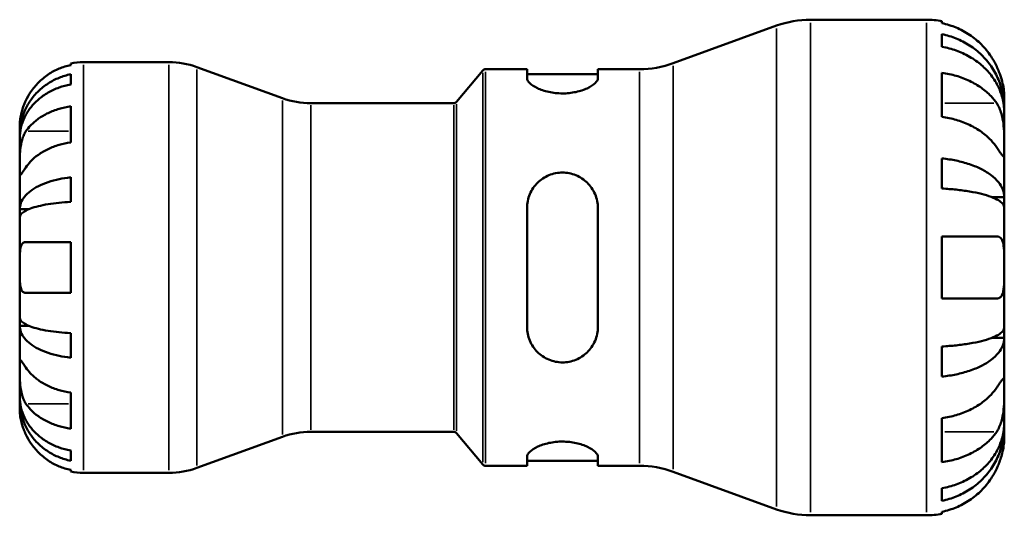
# Model space of a CAD drawing. Header units: millimetres. Extents: x 0 to 905, y -151 to 594.
# Tile 5 of 9: x 330 to 469, y 229 to 299. Entities that reach past the tile are written whole.
import ezdxf

# ---------------------------------------------------------------- set-up
doc = ezdxf.new("R2010")
doc.units = ezdxf.units.MM
doc.layers.add('Visible (ANSI)', color=7, linetype='Continuous', lineweight=50)
doc.layers.add('Visible Narrow (ANSI)', color=7, linetype='Continuous', lineweight=35)

msp = doc.modelspace()

# ---------------------------------------------------------------- linework, layer by layer
at = {"layer": 'Visible (ANSI)'}
for p, q in [((441.992, 299.096), (458.344, 299.096)), ((460.544, 298.874), (460.544, 298.594)), ((422.611, 292.94), (437.204, 298.252)), ((460.544, 297.038), (460.544, 295.273)), ((337.544, 292.688), (337.544, 292.914)), ((339.344, 293.096), (351.398, 293.096)), ((367.457, 287.996), (355.366, 292.396)), ((391.993, 287.475), (395.721, 291.917)), ((396.104, 292.096), (401.963, 292.096)), ((401.963, 292.096), (401.963, 290.806)), ((411.963, 292.096), (417.823, 292.096)), ((411.963, 290.806), (411.963, 292.096)), ((337.544, 289.948), (337.544, 291.381)), ((401.963, 291.396), (411.963, 291.396)), ((460.544, 291.601), (460.544, 285.379)), ((469.344, 286.563), (469.344, 288.096)), ((337.544, 281.768), (337.544, 286.859)), ((371.424, 287.296), (391.61, 287.296)), ((469.344, 286.563), (469.321, 286.563)), ((469.344, 285.951), (469.344, 286.563)), ((469.344, 281.067), (469.344, 285.951)), ((330.344, 282.809), (330.344, 284.096)), ((330.344, 282.319), (330.344, 282.809)), ((330.344, 282.809), (330.361, 282.809)), ((330.344, 278.238), (330.344, 282.319)), ((469.344, 274.014), (469.344, 281.067)), ((460.544, 279.506), (460.544, 275.245)), ((330.344, 272.337), (330.344, 278.238)), ((337.544, 273.371), (337.544, 276.831)), ((469.344, 274.014), (467.642, 274.014)), ((469.344, 272.536), (469.344, 274.014)), ((401.963, 272.496), (401.963, 255.696)), ((411.963, 255.696), (411.963, 272.496)), ((469.344, 264.096), (469.344, 272.536)), ((330.344, 271.154), (330.344, 272.337)), ((330.344, 272.337), (331.669, 272.337)), ((330.344, 264.096), (330.344, 271.154)), ((460.544, 268.496), (460.544, 259.696)), ((337.544, 260.496), (337.544, 267.696)), ((330.344, 257.038), (330.344, 264.096)), ((469.344, 255.656), (469.344, 264.096)), ((330.344, 255.855), (330.344, 257.038)), ((330.344, 249.954), (330.344, 255.855)), ((330.344, 255.855), (331.669, 255.855)), ((337.544, 251.361), (337.544, 254.821)), ((469.344, 254.178), (469.344, 255.656)), ((469.344, 254.178), (467.642, 254.178)), ((469.344, 247.125), (469.344, 254.178)), ((460.544, 252.947), (460.544, 248.686)), ((330.344, 245.873), (330.344, 249.954)), ((337.544, 241.333), (337.544, 246.424)), ((469.344, 242.241), (469.344, 247.125)), ((330.344, 245.383), (330.344, 245.873)), ((330.344, 244.096), (330.344, 245.383)), ((330.344, 245.383), (330.361, 245.383)), ((460.544, 242.813), (460.544, 236.591)), ((469.344, 241.629), (469.344, 242.241)), ((371.424, 240.896), (391.61, 240.896)), ((391.993, 240.717), (395.721, 236.275)), ((469.344, 241.629), (469.321, 241.629)), ((469.344, 240.096), (469.344, 241.629)), ((367.457, 240.196), (355.366, 235.796)), ((337.544, 236.811), (337.544, 238.244)), ((401.963, 237.386), (401.963, 236.096)), ((401.963, 236.796), (411.963, 236.796)), ((411.963, 236.096), (411.963, 237.386)), ((337.544, 235.278), (337.544, 235.504)), ((339.344, 235.096), (351.398, 235.096)), ((396.104, 236.096), (401.963, 236.096)), ((411.963, 236.096), (417.823, 236.096)), ((422.611, 235.252), (437.204, 229.94)), ((460.544, 232.919), (460.544, 231.154)), ((460.544, 229.598), (460.544, 229.318)), ((441.992, 229.096), (458.344, 229.096))]:
    msp.add_line(p, q, dxfattribs=at)
for centre, radius, start, end in [((441.992, 285.096), 14, 90, 110), ((458.344, 288.096), 11, 78.46304, 90), ((339.344, 284.096), 9, 90, 101.53696), ((351.398, 281.496), 11.6, 70, 90), ((396.104, 291.596), 0.5, 90, 140), ((417.823, 306.096), 14, 270, 290), ((371.424, 298.896), 11.6, 250, 270), ((391.61, 287.796), 0.5, 270, 320), ((371.424, 229.296), 11.6, 90, 110), ((391.61, 240.396), 0.5, 40, 90), ((339.344, 244.096), 9, 258.46304, 270), ((351.398, 246.696), 11.6, 270, 290), ((396.104, 236.596), 0.5, 220, 270), ((417.823, 222.096), 14, 70, 90), ((441.992, 243.096), 14, 250, 270), ((458.344, 240.096), 11, 270, 281.53696)]:
    msp.add_arc(centre, radius, start, end, dxfattribs=at)
for points, knots in [([(468.27, 292.496), (468.048, 292.968), (467.78, 293.447), (467.065, 294.524), (466.586, 295.101), (465.625, 296.068), (465.054, 296.546), (463.824, 297.372), (463.165, 297.719), (461.931, 298.233), (461.246, 298.45), (460.544, 298.594)], [5.41538123, 5.41538123, 5.41538123, 5.41538123, 5.56570892, 5.56570892, 5.77094777, 5.77094777, 5.97473795, 5.97473795, 6.17852813, 6.17852813, 6.37575318, 6.37575318, 6.37575318, 6.37575318]), ([(460.544, 297.038), (461.249, 296.898), (461.938, 296.688), (463.175, 296.191), (463.834, 295.856), (465.065, 295.059), (465.636, 294.597), (466.597, 293.665), (467.074, 293.11), (467.897, 291.914), (468.243, 291.274), (468.764, 290.054), (468.987, 289.361), (469.276, 287.947), (469.344, 287.224), (469.344, 286.563)], [0.2086894, 0.2086894, 0.2086894, 0.2086894, 0.4068191, 0.4068191, 0.6105047, 0.6105047, 0.8141903, 0.8141903, 1.0183563, 1.0183563, 1.2225224, 1.2225224, 1.4274572, 1.4274572, 1.6323921, 1.6323921, 1.6323921, 1.6323921]), ([(469.344, 285.951), (469.344, 286.539), (469.276, 287.182), (468.987, 288.441), (468.764, 289.057), (468.243, 290.143), (467.897, 290.713), (467.074, 291.777), (466.597, 292.271), (465.636, 293.1), (465.065, 293.512), (463.834, 294.221), (463.175, 294.52), (461.938, 294.962), (461.249, 295.149), (460.544, 295.273)], [4.9060074, 4.9060074, 4.9060074, 4.9060074, 5.1109422, 5.1109422, 5.3158771, 5.3158771, 5.5200431, 5.5200431, 5.7242091, 5.7242091, 5.9278948, 5.9278948, 6.1315804, 6.1315804, 6.32971, 6.32971, 6.32971, 6.32971]), ([(337.544, 292.688), (336.969, 292.57), (336.408, 292.393), (335.398, 291.973), (334.859, 291.689), (333.853, 291.013), (333.386, 290.621), (332.599, 289.831), (332.207, 289.358), (331.622, 288.476), (331.402, 288.084), (331.219, 287.696)], [0.17075309, 0.17075309, 0.17075309, 0.17075309, 0.33215152, 0.33215152, 0.49888818, 0.49888818, 0.66562485, 0.66562485, 0.83351137, 0.83351137, 0.95687373, 0.95687373, 0.95687373, 0.95687373]), ([(469.344, 288.096), (469.344, 288.096), (469.344, 288.135), (469.342, 288.292), (469.339, 288.414), (469.314, 288.829), (469.282, 289.175), (469.155, 289.906), (469.079, 290.254), (468.872, 290.988), (468.745, 291.367), (468.495, 292), (468.387, 292.25), (468.27, 292.496)], [0, 0, 0, 0, 0.10089253, 0.10089253, 0.20762488, 0.20762488, 0.37562592, 0.37562592, 0.50228064, 0.50228064, 0.6270926, 0.6270926, 0.70904408, 0.70904408, 0.70904408, 0.70904408]), ([(330.344, 282.809), (330.344, 283.35), (330.398, 283.94), (330.635, 285.097), (330.817, 285.663), (331.242, 286.661), (331.524, 287.184), (332.197, 288.162), (332.587, 288.616), (333.372, 289.379), (333.84, 289.758), (334.847, 290.411), (335.387, 290.686), (336.4, 291.094), (336.965, 291.266), (337.544, 291.381)], [4.0142513, 4.0142513, 4.0142513, 4.0142513, 4.1817861, 4.1817861, 4.3493209, 4.3493209, 4.5162129, 4.5162129, 4.683105, 4.683105, 4.8499282, 4.8499282, 5.0167515, 5.0167515, 5.1791755, 5.1791755, 5.1791755, 5.1791755]), ([(411.963, 290.806), (411.963, 290.603), (411.831, 290.36), (411.303, 289.864), (410.906, 289.612), (410.015, 289.202), (409.469, 289.013), (408.259, 288.752), (407.594, 288.681), (406.32, 288.681), (405.642, 288.755), (404.412, 289.026), (403.86, 289.221), (402.982, 289.635), (402.6, 289.883), (402.091, 290.369), (401.963, 290.607), (401.963, 290.806)], [0.7639509, 0.7639509, 0.7639509, 0.7639509, 0.9672724, 0.9672724, 1.170594, 1.170594, 1.3597078, 1.3597078, 1.5488216, 1.5488216, 1.7420002, 1.7420002, 1.9351787, 1.9351787, 2.1344591, 2.1344591, 2.3337395, 2.3337395, 2.3337395, 2.3337395]), ([(460.544, 291.601), (461.246, 291.499), (461.931, 291.346), (463.165, 290.983), (463.824, 290.737), (465.054, 290.153), (465.625, 289.815), (466.586, 289.131), (467.065, 288.723), (467.78, 287.961), (468.048, 287.623), (468.27, 287.289)], [0.20869846, 0.20869846, 0.20869846, 0.20869846, 0.40592351, 0.40592351, 0.60971369, 0.60971369, 0.81350387, 0.81350387, 1.01874272, 1.01874272, 1.1690704, 1.1690704, 1.1690704, 1.1690704]), ([(337.544, 289.948), (336.965, 289.846), (336.4, 289.692), (335.387, 289.33), (334.847, 289.085), (333.84, 288.503), (333.372, 288.166), (332.587, 287.487), (332.197, 287.083), (331.524, 286.213), (331.242, 285.747), (330.817, 284.859), (330.635, 284.355), (330.398, 283.326), (330.344, 282.8), (330.344, 282.319)], [0.1707525, 0.1707525, 0.1707525, 0.1707525, 0.3331765, 0.3331765, 0.4999998, 0.4999998, 0.6668231, 0.6668231, 0.8337151, 0.8337151, 1.0006071, 1.0006071, 1.1681419, 1.1681419, 1.3356767, 1.3356767, 1.3356767, 1.3356767]), ([(331.219, 287.696), (331.152, 287.553), (331.088, 287.409), (330.938, 287.049), (330.858, 286.835), (330.709, 286.394), (330.643, 286.17), (330.509, 285.644), (330.455, 285.358), (330.373, 284.795), (330.357, 284.546), (330.342, 284.19), (330.344, 284.096), (330.344, 284.096)], [-0.57647647, -0.57647647, -0.57647647, -0.57647647, -0.52968676, -0.52968676, -0.46054026, -0.46054026, -0.38562403, -0.38562403, -0.27730827, -0.27730827, -0.14258086, -0.14258086, 0, 0, 0, 0]), ([(331.219, 283.329), (331.402, 283.603), (331.622, 283.881), (332.207, 284.505), (332.599, 284.839), (333.386, 285.398), (333.853, 285.675), (334.859, 286.153), (335.398, 286.353), (336.408, 286.65), (336.969, 286.776), (337.544, 286.859)], [4.42788405, 4.42788405, 4.42788405, 4.42788405, 4.5512464, 4.5512464, 4.71913293, 4.71913293, 4.88586959, 4.88586959, 5.05260626, 5.05260626, 5.21400469, 5.21400469, 5.21400469, 5.21400469]), ([(468.27, 287.289), (468.344, 287.179), (468.414, 287.062), (468.599, 286.72), (468.705, 286.482), (468.896, 285.96), (468.978, 285.677), (469.141, 284.97), (469.207, 284.541), (469.307, 283.557), (469.327, 283.013), (469.346, 281.966), (469.344, 281.478), (469.344, 281.067)], [-0.70897489, -0.70897489, -0.70897489, -0.70897489, -0.65724363, -0.65724363, -0.56606853, -0.56606853, -0.47146198, -0.47146198, -0.34014371, -0.34014371, -0.17449886, -0.17449886, 0, 0, 0, 0]), ([(468.27, 281.067), (468.048, 281.401), (467.78, 281.739), (467.065, 282.5), (466.586, 282.909), (465.625, 283.592), (465.054, 283.931), (463.824, 284.515), (463.165, 284.76), (461.931, 285.123), (461.246, 285.277), (460.544, 285.379)], [5.41538594, 5.41538594, 5.41538594, 5.41538594, 5.56571362, 5.56571362, 5.77095247, 5.77095247, 5.97474265, 5.97474265, 6.17853283, 6.17853283, 6.37575788, 6.37575788, 6.37575788, 6.37575788]), ([(330.344, 278.238), (330.344, 278.421), (330.343, 278.624), (330.345, 279.075), (330.347, 279.325), (330.362, 279.953), (330.38, 280.338), (330.456, 281.092), (330.511, 281.453), (330.649, 282.038), (330.717, 282.268), (330.874, 282.692), (330.962, 282.887), (331.11, 283.158), (331.164, 283.246), (331.219, 283.329)], [0, 0, 0, 0, 0.07774953, 0.07774953, 0.16081914, 0.16081914, 0.27783798, 0.27783798, 0.3882896, 0.3882896, 0.46542959, 0.46542959, 0.54035429, 0.54035429, 0.57953204, 0.57953204, 0.57953204, 0.57953204]), ([(337.544, 281.768), (336.966, 281.684), (336.401, 281.558), (335.388, 281.259), (334.847, 281.057), (333.839, 280.576), (333.372, 280.298), (332.587, 279.738), (332.197, 279.404), (331.617, 278.784), (331.4, 278.509), (331.219, 278.238)], [0.1707715, 0.1707715, 0.1707715, 0.1707715, 0.33310322, 0.33310322, 0.50032131, 0.50032131, 0.6675394, 0.6675394, 0.83495179, 0.83495179, 0.95687108, 0.95687108, 0.95687108, 0.95687108]), ([(469.344, 281.067), (469.344, 280.844), (469.344, 280.645), (469.342, 280.293), (469.34, 280.144), (469.321, 279.872), (469.3, 279.787), (469.207, 279.77), (469.139, 279.83), (468.972, 280.038), (468.889, 280.153), (468.698, 280.429), (468.59, 280.588), (468.408, 280.861), (468.34, 280.962), (468.27, 281.067)], [0, 0, 0, 0, 0.09459356, 0.09459356, 0.19565706, 0.19565706, 0.33860941, 0.33860941, 0.4734345, 0.4734345, 0.56761186, 0.56761186, 0.65912852, 0.65912852, 0.70839531, 0.70839531, 0.70839531, 0.70839531]), ([(460.544, 279.506), (461.249, 279.433), (461.938, 279.322), (463.175, 279.062), (463.834, 278.886), (465.065, 278.468), (465.636, 278.226), (466.597, 277.738), (467.074, 277.446), (467.897, 276.82), (468.243, 276.484), (468.764, 275.844), (468.987, 275.481), (469.276, 274.74), (469.344, 274.361), (469.344, 274.014)], [0.2086894, 0.2086894, 0.2086894, 0.2086894, 0.4068191, 0.4068191, 0.6105047, 0.6105047, 0.8141903, 0.8141903, 1.0183563, 1.0183563, 1.2225224, 1.2225224, 1.4274572, 1.4274572, 1.6323921, 1.6323921, 1.6323921, 1.6323921]), ([(331.219, 278.238), (331.16, 278.149), (331.104, 278.065), (330.953, 277.84), (330.866, 277.711), (330.71, 277.485), (330.643, 277.392), (330.509, 277.226), (330.455, 277.178), (330.374, 277.191), (330.357, 277.283), (330.342, 277.635), (330.344, 277.902), (330.344, 278.238)], [-0.58004807, -0.58004807, -0.58004807, -0.58004807, -0.5384523, -0.5384523, -0.46383793, -0.46383793, -0.3862639, -0.3862639, -0.27840269, -0.27840269, -0.14277912, -0.14277912, 0, 0, 0, 0]), ([(330.344, 272.337), (330.344, 272.621), (330.398, 272.931), (330.635, 273.538), (330.818, 273.835), (331.244, 274.358), (331.527, 274.633), (332.2, 275.146), (332.591, 275.384), (333.377, 275.783), (333.844, 275.982), (334.851, 276.324), (335.39, 276.467), (336.403, 276.68), (336.966, 276.771), (337.544, 276.831)], [4.0142509, 4.0142509, 4.0142509, 4.0142509, 4.1819549, 4.1819549, 4.3496588, 4.3496588, 4.5167189, 4.5167189, 4.6837789, 4.6837789, 4.8504333, 4.8504333, 5.0170876, 5.0170876, 5.1791816, 5.1791816, 5.1791816, 5.1791816]), ([(401.963, 272.496), (401.963, 273.143), (402.096, 273.824), (402.624, 275.071), (403.021, 275.637), (403.912, 276.502), (404.458, 276.872), (405.668, 277.369), (406.333, 277.496), (406.963, 277.496), (407.594, 277.496), (408.259, 277.369), (409.469, 276.872), (410.015, 276.502), (410.906, 275.637), (411.303, 275.071), (411.831, 273.824), (411.963, 273.143), (411.963, 272.496)], [-0.7848707, -0.7848707, -0.7848707, -0.7848707, -0.5815492, -0.5815492, -0.3782276, -0.3782276, -0.1891138, -0.1891138, 0, 0, 0, 0.1891138, 0.1891138, 0.3782276, 0.3782276, 0.5815492, 0.5815492, 0.7848707, 0.7848707, 0.7848707, 0.7848707]), ([(469.344, 272.536), (469.344, 272.707), (469.276, 272.894), (468.987, 273.26), (468.764, 273.439), (468.243, 273.755), (467.897, 273.92), (467.074, 274.229), (466.597, 274.373), (465.636, 274.614), (465.065, 274.733), (463.834, 274.94), (463.175, 275.026), (461.938, 275.155), (461.249, 275.209), (460.544, 275.245)], [4.9060074, 4.9060074, 4.9060074, 4.9060074, 5.1109422, 5.1109422, 5.3158771, 5.3158771, 5.5200431, 5.5200431, 5.7242091, 5.7242091, 5.9278948, 5.9278948, 6.1315804, 6.1315804, 6.32971, 6.32971, 6.32971, 6.32971]), ([(337.544, 273.371), (336.965, 273.342), (336.4, 273.297), (335.387, 273.192), (334.847, 273.121), (333.84, 272.952), (333.372, 272.854), (332.587, 272.656), (332.197, 272.539), (331.524, 272.286), (331.242, 272.151), (330.817, 271.893), (330.635, 271.746), (330.398, 271.447), (330.344, 271.294), (330.344, 271.154)], [0.1707525, 0.1707525, 0.1707525, 0.1707525, 0.3331765, 0.3331765, 0.4999998, 0.4999998, 0.6668231, 0.6668231, 0.8337151, 0.8337151, 1.0006071, 1.0006071, 1.1681419, 1.1681419, 1.3356767, 1.3356767, 1.3356767, 1.3356767]), ([(460.544, 268.496), (461.246, 268.496), (461.931, 268.496), (463.165, 268.496), (463.824, 268.496), (465.054, 268.496), (465.625, 268.496), (466.586, 268.496), (467.065, 268.496), (467.78, 268.496), (468.048, 268.496), (468.27, 268.496)], [0.20869846, 0.20869846, 0.20869846, 0.20869846, 0.40592351, 0.40592351, 0.60971369, 0.60971369, 0.81350387, 0.81350387, 1.01874272, 1.01874272, 1.1690704, 1.1690704, 1.1690704, 1.1690704]), ([(468.27, 268.496), (468.353, 268.496), (468.431, 268.486), (468.615, 268.432), (468.715, 268.376), (468.898, 268.206), (468.978, 268.089), (469.141, 267.734), (469.207, 267.468), (469.307, 266.759), (469.327, 266.296), (469.346, 265.252), (469.344, 264.677), (469.344, 264.096)], [-0.70472633, -0.70472633, -0.70472633, -0.70472633, -0.64778374, -0.64778374, -0.56216856, -0.56216856, -0.47065316, -0.47065316, -0.33884969, -0.33884969, -0.17426337, -0.17426337, 0, 0, 0, 0]), ([(330.344, 264.096), (330.344, 264.389), (330.343, 264.68), (330.346, 265.277), (330.349, 265.577), (330.375, 266.261), (330.407, 266.615), (330.521, 267.099), (330.583, 267.26), (330.716, 267.465), (330.774, 267.529), (330.901, 267.622), (330.967, 267.654), (331.096, 267.688), (331.156, 267.696), (331.219, 267.696)], [0, 0, 0, 0, 0.08783311, 0.08783311, 0.18435408, 0.18435408, 0.32279749, 0.32279749, 0.41754463, 0.41754463, 0.47774931, 0.47774931, 0.53276241, 0.53276241, 0.57681269, 0.57681269, 0.57681269, 0.57681269]), ([(331.219, 267.696), (331.402, 267.696), (331.622, 267.696), (332.207, 267.696), (332.599, 267.696), (333.386, 267.696), (333.853, 267.696), (334.859, 267.696), (335.398, 267.696), (336.408, 267.696), (336.969, 267.696), (337.544, 267.696)], [4.42788405, 4.42788405, 4.42788405, 4.42788405, 4.5512464, 4.5512464, 4.71913293, 4.71913293, 4.88586959, 4.88586959, 5.05260626, 5.05260626, 5.21400469, 5.21400469, 5.21400469, 5.21400469]), ([(331.219, 260.496), (331.218, 260.496), (331.216, 260.496), (331.125, 260.497), (331.042, 260.512), (330.899, 260.571), (330.837, 260.612), (330.712, 260.729), (330.653, 260.813), (330.514, 261.094), (330.455, 261.326), (330.373, 261.926), (330.357, 262.3), (330.342, 263.149), (330.344, 263.62), (330.344, 264.096)], [-0.58332629, -0.58332629, -0.58332629, -0.58332629, -0.58206847, -0.58206847, -0.51861604, -0.51861604, -0.4628074, -0.4628074, -0.39473272, -0.39473272, -0.27692423, -0.27692423, -0.14288351, -0.14288351, 0, 0, 0, 0]), ([(469.344, 264.096), (469.344, 263.762), (469.344, 263.43), (469.342, 262.753), (469.339, 262.414), (469.314, 261.585), (469.28, 261.134), (469.152, 260.506), (469.079, 260.293), (468.911, 260.004), (468.827, 259.908), (468.633, 259.767), (468.522, 259.723), (468.359, 259.699), (468.315, 259.696), (468.27, 259.696)], [-3.05421248, -3.05421248, -3.05421248, -3.05421248, -2.95408771, -2.95408771, -2.8458866, -2.8458866, -2.67373278, -2.67373278, -2.55359201, -2.55359201, -2.46484824, -2.46484824, -2.37395921, -2.37395921, -2.34193516, -2.34193516, -2.34193516, -2.34193516]), ([(337.544, 260.496), (336.969, 260.496), (336.408, 260.496), (335.398, 260.496), (334.859, 260.496), (333.853, 260.496), (333.386, 260.496), (332.599, 260.496), (332.207, 260.496), (331.622, 260.496), (331.402, 260.496), (331.219, 260.496)], [0.17075309, 0.17075309, 0.17075309, 0.17075309, 0.33215152, 0.33215152, 0.49888818, 0.49888818, 0.66562485, 0.66562485, 0.83351137, 0.83351137, 0.95687373, 0.95687373, 0.95687373, 0.95687373]), ([(468.27, 259.696), (468.048, 259.696), (467.78, 259.696), (467.065, 259.696), (466.586, 259.696), (465.625, 259.696), (465.054, 259.696), (463.824, 259.696), (463.165, 259.696), (461.931, 259.696), (461.246, 259.696), (460.544, 259.696)], [5.41538123, 5.41538123, 5.41538123, 5.41538123, 5.56570892, 5.56570892, 5.77094777, 5.77094777, 5.97473795, 5.97473795, 6.17852813, 6.17852813, 6.37575318, 6.37575318, 6.37575318, 6.37575318]), ([(330.344, 257.038), (330.344, 256.898), (330.398, 256.745), (330.635, 256.445), (330.818, 256.299), (331.244, 256.041), (331.527, 255.905), (332.2, 255.652), (332.591, 255.535), (333.377, 255.337), (333.844, 255.24), (334.851, 255.071), (335.39, 255), (336.403, 254.895), (336.966, 254.85), (337.544, 254.821)], [4.0142509, 4.0142509, 4.0142509, 4.0142509, 4.1819549, 4.1819549, 4.3496588, 4.3496588, 4.5167189, 4.5167189, 4.6837789, 4.6837789, 4.8504333, 4.8504333, 5.0170876, 5.0170876, 5.1791816, 5.1791816, 5.1791816, 5.1791816]), ([(337.544, 251.361), (336.966, 251.421), (336.403, 251.512), (335.39, 251.725), (334.851, 251.868), (333.844, 252.21), (333.377, 252.409), (332.591, 252.808), (332.2, 253.046), (331.527, 253.559), (331.244, 253.834), (330.818, 254.357), (330.635, 254.654), (330.398, 255.261), (330.344, 255.571), (330.344, 255.855)], [0.1707461, 0.1707461, 0.1707461, 0.1707461, 0.33284, 0.33284, 0.4994944, 0.4994944, 0.6661487, 0.6661487, 0.8332087, 0.8332087, 1.0002688, 1.0002688, 1.1679728, 1.1679728, 1.3356767, 1.3356767, 1.3356767, 1.3356767]), ([(411.963, 255.696), (411.963, 255.049), (411.831, 254.368), (411.303, 253.121), (410.906, 252.555), (410.015, 251.69), (409.469, 251.32), (408.259, 250.823), (407.594, 250.696), (406.32, 250.696), (405.642, 250.828), (404.412, 251.344), (403.86, 251.728), (402.982, 252.606), (402.6, 253.166), (402.091, 254.393), (401.963, 255.062), (401.963, 255.696)], [0.7639509, 0.7639509, 0.7639509, 0.7639509, 0.9672724, 0.9672724, 1.170594, 1.170594, 1.3597078, 1.3597078, 1.5488216, 1.5488216, 1.7420002, 1.7420002, 1.9351787, 1.9351787, 2.1344591, 2.1344591, 2.3337395, 2.3337395, 2.3337395, 2.3337395]), ([(460.544, 252.947), (461.249, 252.983), (461.938, 253.037), (463.175, 253.166), (463.834, 253.252), (465.065, 253.459), (465.636, 253.578), (466.597, 253.819), (467.074, 253.963), (467.897, 254.272), (468.243, 254.437), (468.764, 254.753), (468.987, 254.932), (469.276, 255.298), (469.344, 255.485), (469.344, 255.656)], [0.2086894, 0.2086894, 0.2086894, 0.2086894, 0.4068191, 0.4068191, 0.6105047, 0.6105047, 0.8141903, 0.8141903, 1.0183563, 1.0183563, 1.2225224, 1.2225224, 1.4274572, 1.4274572, 1.6323921, 1.6323921, 1.6323921, 1.6323921]), ([(469.344, 254.178), (469.344, 253.831), (469.276, 253.452), (468.987, 252.711), (468.764, 252.348), (468.243, 251.708), (467.897, 251.372), (467.074, 250.745), (466.597, 250.454), (465.636, 249.966), (465.065, 249.724), (463.834, 249.306), (463.175, 249.13), (461.938, 248.87), (461.249, 248.759), (460.544, 248.686)], [4.9060074, 4.9060074, 4.9060074, 4.9060074, 5.1109422, 5.1109422, 5.3158771, 5.3158771, 5.5200431, 5.5200431, 5.7242091, 5.7242091, 5.9278948, 5.9278948, 6.1315804, 6.1315804, 6.32971, 6.32971, 6.32971, 6.32971]), ([(330.344, 249.954), (330.344, 250.137), (330.343, 250.3), (330.345, 250.589), (330.347, 250.711), (330.362, 250.933), (330.38, 251.002), (330.456, 251.014), (330.511, 250.964), (330.649, 250.792), (330.717, 250.697), (330.874, 250.47), (330.962, 250.339), (331.11, 250.117), (331.164, 250.037), (331.219, 249.954)], [0, 0, 0, 0, 0.07774953, 0.07774953, 0.16081914, 0.16081914, 0.27783798, 0.27783798, 0.3882896, 0.3882896, 0.46542959, 0.46542959, 0.54035429, 0.54035429, 0.57953204, 0.57953204, 0.57953204, 0.57953204]), ([(331.219, 244.863), (331.16, 244.951), (331.104, 245.045), (330.953, 245.323), (330.866, 245.518), (330.71, 245.945), (330.643, 246.176), (330.509, 246.756), (330.455, 247.109), (330.374, 247.915), (330.357, 248.361), (330.342, 249.218), (330.344, 249.617), (330.344, 249.954)], [-0.58004807, -0.58004807, -0.58004807, -0.58004807, -0.5384523, -0.5384523, -0.46383793, -0.46383793, -0.3862639, -0.3862639, -0.27840269, -0.27840269, -0.14277912, -0.14277912, 0, 0, 0, 0]), ([(331.219, 249.954), (331.402, 249.68), (331.622, 249.402), (332.207, 248.778), (332.599, 248.444), (333.386, 247.885), (333.853, 247.608), (334.859, 247.131), (335.398, 246.93), (336.408, 246.633), (336.969, 246.507), (337.544, 246.424)], [4.42788405, 4.42788405, 4.42788405, 4.42788405, 4.5512464, 4.5512464, 4.71913293, 4.71913293, 4.88586959, 4.88586959, 5.05260626, 5.05260626, 5.21400469, 5.21400469, 5.21400469, 5.21400469]), ([(468.27, 247.125), (468.344, 247.236), (468.414, 247.341), (468.599, 247.617), (468.705, 247.774), (468.896, 248.048), (468.978, 248.162), (469.141, 248.363), (469.207, 248.421), (469.307, 248.405), (469.327, 248.293), (469.346, 247.862), (469.344, 247.537), (469.344, 247.125)], [-0.70897489, -0.70897489, -0.70897489, -0.70897489, -0.65724363, -0.65724363, -0.56606853, -0.56606853, -0.47146198, -0.47146198, -0.34014371, -0.34014371, -0.17449886, -0.17449886, 0, 0, 0, 0]), ([(460.544, 242.813), (461.246, 242.915), (461.931, 243.069), (463.165, 243.432), (463.824, 243.677), (465.054, 244.261), (465.625, 244.6), (466.586, 245.283), (467.065, 245.692), (467.78, 246.453), (468.048, 246.791), (468.27, 247.125)], [0.20869846, 0.20869846, 0.20869846, 0.20869846, 0.40592351, 0.40592351, 0.60971369, 0.60971369, 0.81350387, 0.81350387, 1.01874272, 1.01874272, 1.1690704, 1.1690704, 1.1690704, 1.1690704]), ([(469.344, 247.125), (469.344, 246.902), (469.344, 246.656), (469.342, 246.107), (469.34, 245.804), (469.321, 245.038), (469.3, 244.568), (469.207, 243.647), (469.139, 243.207), (468.972, 242.492), (468.889, 242.211), (468.698, 241.692), (468.59, 241.454), (468.408, 241.119), (468.34, 241.008), (468.27, 240.903)], [0, 0, 0, 0, 0.09459356, 0.09459356, 0.19565706, 0.19565706, 0.33860941, 0.33860941, 0.4734345, 0.4734345, 0.56761186, 0.56761186, 0.65912852, 0.65912852, 0.70839531, 0.70839531, 0.70839531, 0.70839531]), ([(330.344, 245.873), (330.344, 245.392), (330.398, 244.866), (330.635, 243.837), (330.817, 243.333), (331.242, 242.445), (331.524, 241.979), (332.197, 241.109), (332.587, 240.705), (333.372, 240.026), (333.84, 239.689), (334.847, 239.107), (335.387, 238.862), (336.4, 238.5), (336.965, 238.346), (337.544, 238.244)], [4.0142513, 4.0142513, 4.0142513, 4.0142513, 4.1817861, 4.1817861, 4.3493209, 4.3493209, 4.5162129, 4.5162129, 4.683105, 4.683105, 4.8499282, 4.8499282, 5.0167515, 5.0167515, 5.1791755, 5.1791755, 5.1791755, 5.1791755]), ([(337.544, 236.811), (336.965, 236.926), (336.4, 237.098), (335.387, 237.506), (334.847, 237.781), (333.84, 238.434), (333.372, 238.813), (332.587, 239.576), (332.197, 240.03), (331.524, 241.008), (331.242, 241.531), (330.817, 242.529), (330.635, 243.095), (330.398, 244.252), (330.344, 244.842), (330.344, 245.383)], [0.1707525, 0.1707525, 0.1707525, 0.1707525, 0.3331765, 0.3331765, 0.4999998, 0.4999998, 0.6668231, 0.6668231, 0.8337151, 0.8337151, 1.0006071, 1.0006071, 1.1681419, 1.1681419, 1.3356767, 1.3356767, 1.3356767, 1.3356767]), ([(337.544, 241.333), (336.966, 241.417), (336.401, 241.543), (335.388, 241.842), (334.847, 242.044), (333.839, 242.524), (333.372, 242.803), (332.587, 243.363), (332.197, 243.697), (331.617, 244.317), (331.4, 244.592), (331.219, 244.863)], [0.1707715, 0.1707715, 0.1707715, 0.1707715, 0.33310322, 0.33310322, 0.50032131, 0.50032131, 0.6675394, 0.6675394, 0.83495179, 0.83495179, 0.95687108, 0.95687108, 0.95687108, 0.95687108]), ([(330.344, 244.096), (330.344, 244.096), (330.343, 244.063), (330.345, 243.928), (330.348, 243.821), (330.37, 243.463), (330.399, 243.17), (330.506, 242.575), (330.566, 242.308), (330.704, 241.816), (330.773, 241.6), (330.933, 241.157), (331.023, 240.931), (331.154, 240.636), (331.186, 240.566), (331.219, 240.496)], [-2.49913258, -2.49913258, -2.49913258, -2.49913258, -2.41505436, -2.41505436, -2.32384732, -2.32384732, -2.1841143, -2.1841143, -2.08674766, -2.08674766, -2.01440674, -2.01440674, -1.93994266, -1.93994266, -1.91637503, -1.91637503, -1.91637503, -1.91637503]), ([(460.544, 232.919), (461.249, 233.043), (461.938, 233.23), (463.175, 233.672), (463.834, 233.971), (465.065, 234.68), (465.636, 235.092), (466.597, 235.921), (467.074, 236.415), (467.897, 237.479), (468.243, 238.049), (468.764, 239.134), (468.987, 239.751), (469.276, 241.01), (469.344, 241.653), (469.344, 242.241)], [0.2086894, 0.2086894, 0.2086894, 0.2086894, 0.4068191, 0.4068191, 0.6105047, 0.6105047, 0.8141903, 0.8141903, 1.0183563, 1.0183563, 1.2225224, 1.2225224, 1.4274572, 1.4274572, 1.6323921, 1.6323921, 1.6323921, 1.6323921]), ([(331.219, 240.496), (331.402, 240.108), (331.622, 239.716), (332.207, 238.834), (332.599, 238.361), (333.386, 237.571), (333.853, 237.179), (334.859, 236.503), (335.398, 236.219), (336.408, 235.799), (336.969, 235.622), (337.544, 235.504)], [4.42788405, 4.42788405, 4.42788405, 4.42788405, 4.5512464, 4.5512464, 4.71913293, 4.71913293, 4.88586959, 4.88586959, 5.05260626, 5.05260626, 5.21400469, 5.21400469, 5.21400469, 5.21400469]), ([(469.344, 241.629), (469.344, 240.968), (469.276, 240.245), (468.987, 238.831), (468.764, 238.138), (468.243, 236.918), (467.897, 236.278), (467.074, 235.082), (466.597, 234.527), (465.636, 233.595), (465.065, 233.133), (463.834, 232.336), (463.175, 232.001), (461.938, 231.504), (461.249, 231.294), (460.544, 231.154)], [4.9060074, 4.9060074, 4.9060074, 4.9060074, 5.1109422, 5.1109422, 5.3158771, 5.3158771, 5.5200431, 5.5200431, 5.7242091, 5.7242091, 5.9278948, 5.9278948, 6.1315804, 6.1315804, 6.32971, 6.32971, 6.32971, 6.32971]), ([(468.27, 240.903), (468.048, 240.569), (467.78, 240.231), (467.065, 239.469), (466.586, 239.061), (465.625, 238.377), (465.054, 238.039), (463.824, 237.455), (463.165, 237.209), (461.931, 236.846), (461.246, 236.693), (460.544, 236.591)], [5.41538594, 5.41538594, 5.41538594, 5.41538594, 5.56571362, 5.56571362, 5.77095247, 5.77095247, 5.97474265, 5.97474265, 6.17853283, 6.17853283, 6.37575788, 6.37575788, 6.37575788, 6.37575788]), ([(401.963, 237.386), (401.963, 237.589), (402.096, 237.832), (402.624, 238.328), (403.021, 238.58), (403.912, 238.99), (404.458, 239.179), (405.668, 239.44), (406.333, 239.511), (406.963, 239.511), (407.607, 239.511), (408.285, 239.437), (409.515, 239.166), (410.067, 238.971), (410.945, 238.557), (411.327, 238.309), (411.836, 237.823), (411.963, 237.585), (411.963, 237.386)], [-0.7848707, -0.7848707, -0.7848707, -0.7848707, -0.5815492, -0.5815492, -0.3782276, -0.3782276, -0.1891138, -0.1891138, 0, 0, 0, 0.1931786, 0.1931786, 0.3863571, 0.3863571, 0.5856375, 0.5856375, 0.7849179, 0.7849179, 0.7849179, 0.7849179]), ([(468.27, 235.696), (468.353, 235.87), (468.431, 236.046), (468.615, 236.487), (468.715, 236.753), (468.898, 237.295), (468.978, 237.568), (469.141, 238.208), (469.207, 238.556), (469.307, 239.242), (469.327, 239.546), (469.346, 239.981), (469.344, 240.096), (469.344, 240.096)], [-0.70472633, -0.70472633, -0.70472633, -0.70472633, -0.64778374, -0.64778374, -0.56216856, -0.56216856, -0.47065316, -0.47065316, -0.33884969, -0.33884969, -0.17426337, -0.17426337, 0, 0, 0, 0]), ([(460.544, 229.598), (461.246, 229.742), (461.931, 229.959), (463.165, 230.473), (463.824, 230.82), (465.054, 231.646), (465.625, 232.124), (466.586, 233.091), (467.065, 233.668), (467.78, 234.745), (468.048, 235.224), (468.27, 235.696)], [0.20869846, 0.20869846, 0.20869846, 0.20869846, 0.40592351, 0.40592351, 0.60971369, 0.60971369, 0.81350387, 0.81350387, 1.01874272, 1.01874272, 1.1690704, 1.1690704, 1.1690704, 1.1690704])]:
    msp.add_open_spline(points, degree=3, knots=knots, dxfattribs=at)
at = {"layer": 'Visible Narrow (ANSI)'}
for p, q in [((437.204, 230.361), (437.204, 297.831)), ((441.992, 298.665), (441.992, 229.527)), ((458.344, 229.527), (458.344, 298.665)), ((339.344, 235.453), (339.344, 292.739)), ((351.398, 235.453), (351.398, 292.739)), ((355.366, 292.048), (355.366, 236.144)), ((422.611, 292.585), (422.611, 235.607)), ((395.721, 236.617), (395.721, 291.575)), ((396.104, 291.751), (396.104, 236.441)), ((417.823, 236.441), (417.823, 291.751)), ((367.457, 240.491), (367.457, 287.701)), ((371.424, 287.01), (371.424, 241.182)), ((391.61, 241.182), (391.61, 287.01)), ((391.993, 287.187), (391.993, 241.005)), ((467.884, 287.289), (460.93, 287.289)), ((331.536, 283.329), (337.227, 283.329)), ((331.536, 244.863), (337.227, 244.863)), ((467.884, 240.903), (460.93, 240.903))]:
    msp.add_line(p, q, dxfattribs=at)

doc.saveas('drawing.dxf')
